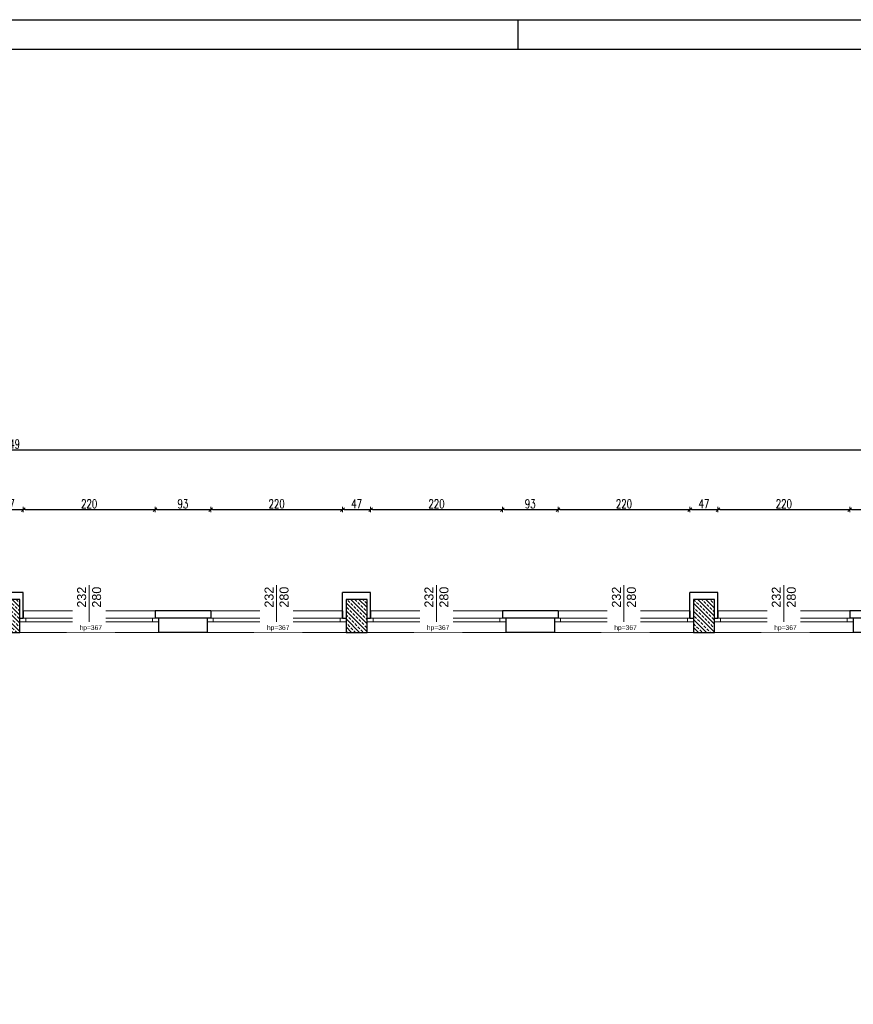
# Model space of a CAD drawing. Header units: millimetres. Extents: x 0 to 111311, y -48878 to -25280.
# Tile 148 of 244: x 89503 to 90895, y -28536 to -26891. Entities that reach past the tile are written whole.
import ezdxf

# ---------------------------------------------------------------- set-up
doc = ezdxf.new("R2010")
doc.units = ezdxf.units.MM
doc.layers.get('Defpoints').update_dxf_attribs({"color": 30})
doc.layers.add('e-cad_opisy', color=7, linetype='Continuous')
for name, color, linetype, lineweight in [('J opisy', 7, 'Continuous', 9), ('J stolarka_okna', 144, 'Continuous', 0), ('J wymiary', 1, 'Continuous', 9), ('sciany', 252, 'Continuous', 30)]:
    doc.layers.add(name, color=color, linetype=linetype, lineweight=lineweight)
doc.styles.add('ADESK2', font='simplex', dxfattribs={"width": 0.7})
doc.styles.get("Standard").update_dxf_attribs({"font": 'arial.ttf'})
doc.dimstyles.new('1-100', dxfattribs={"dimscale": 1.5, "dimtxt": 10, "dimasz": 2, "dimexe": 1, "dimexo": 1, "dimgap": 1.5, "dimtad": 1, "dimdec": 0, "dimrnd": 0.5, "dimdsep": 46, "dimtxsty": 'ADESK2', "dimblk": 'wymiar', "dimcen": -1, "dimdle": 5, "dimse1": 1, "dimse2": 1, "dimclrd": 256, "dimclre": 256, "dimclrt": 256, "dimadec": 0, "dimazin": 0, "dimtfac": 1, "dimtdec": 0, "dimtix": 1, "dimtmove": 0, "dimatfit": 3, "dimfxl": 20, "dimfxlon": 1, "dimtolj": 1, "dimtzin": 0, "dimarcsym": 0})
pattern_1 = [(135, (20862.355, -6471.846), (-6.7351921, -6.7351921), []), (135, (20862.355, -6465.111), (-6.7351921, -6.7351921), [4.7625, -2.38125])]

# ---------------------------------------------------------------- blocks, each defined once
blk = doc.blocks.new('A1_poziom')
at = {"ltscale": 0.8}
blk.add_line((481, 589), (481, 594), dxfattribs=at)
for points in [[(0, 0), (0, 297), (25, 297), (25, 594), (841, 594), (841, 0)], [(30, 5), (836, 5), (836, 589), (30, 589)]]:
    blk.add_lwpolyline(points, close=True)
blk = doc.blocks.new('wymiar')
for p, q in [((1.5, 0), (-1.5, 0)), ((1.06, 1.06), (-1.06, -1.06)), ((0, 1.5), (0, -1.5))]:
    blk.add_line(p, q)
blk = doc.blocks.new('*D1581')
at = {"layer": 'Defpoints', "color": 0, "ltscale": 2}
for p in [(89509.5, -27709.4), (89462.5, -27882.6), (89509.5, -27883)]:
    blk.add_point(p, dxfattribs=at)
at = {"layer": 'J wymiary', "lineweight": -2}
blk.add_line((89465.5, -27709.4), (89506.5, -27709.4), dxfattribs=at)
at = {"layer": 'J wymiary', "lineweight": -2, "ltscale": 2, "xscale": 3, "yscale": 3, "zscale": 3, "rotation": 180}
blk.add_blockref('wymiar', (89462.5, -27709.4), dxfattribs=at)
at = {"layer": 'J wymiary', "lineweight": -2, "ltscale": 2, "xscale": 3, "yscale": 3, "zscale": 3}
blk.add_blockref('wymiar', (89509.5, -27709.4), dxfattribs=at)
at = {"layer": 'J wymiary', "ltscale": 2, "insert": (89486, -27699.7), "char_height": 15, "attachment_point": 5, "style": 'ADESK2'}
blk.add_mtext('\\A1;47', dxfattribs=at)
blk = doc.blocks.new('*D1582')
at = {"layer": 'Defpoints', "color": 0, "ltscale": 4}
for p in [(89729.5, -27709.4), (89509.5, -27883), (89729.5, -27884.6)]:
    blk.add_point(p, dxfattribs=at)
at = {"layer": 'J wymiary', "lineweight": -2}
blk.add_line((89512.5, -27709.4), (89726.5, -27709.4), dxfattribs=at)
at = {"layer": 'J wymiary', "lineweight": -2, "ltscale": 4, "xscale": 3, "yscale": 3, "zscale": 3, "rotation": 180}
blk.add_blockref('wymiar', (89509.5, -27709.4), dxfattribs=at)
at = {"layer": 'J wymiary', "lineweight": -2, "ltscale": 4, "xscale": 3, "yscale": 3, "zscale": 3}
blk.add_blockref('wymiar', (89729.5, -27709.4), dxfattribs=at)
at = {"layer": 'J wymiary', "ltscale": 4, "insert": (89619.5, -27699.7), "char_height": 15, "attachment_point": 5, "style": 'ADESK2'}
blk.add_mtext('\\A1;220', dxfattribs=at)
blk = doc.blocks.new('*D1583')
at = {"layer": 'Defpoints', "color": 0, "ltscale": 4}
for p in [(89822.5, -27709.4), (89729.5, -27884.6), (89822.5, -27883.3)]:
    blk.add_point(p, dxfattribs=at)
at = {"layer": 'J wymiary', "lineweight": -2}
blk.add_line((89732.5, -27709.4), (89819.5, -27709.4), dxfattribs=at)
at = {"layer": 'J wymiary', "lineweight": -2, "ltscale": 4, "xscale": 3, "yscale": 3, "zscale": 3, "rotation": 180}
blk.add_blockref('wymiar', (89729.5, -27709.4), dxfattribs=at)
at = {"layer": 'J wymiary', "lineweight": -2, "ltscale": 4, "xscale": 3, "yscale": 3, "zscale": 3}
blk.add_blockref('wymiar', (89822.5, -27709.4), dxfattribs=at)
at = {"layer": 'J wymiary', "ltscale": 4, "insert": (89776, -27699.7), "char_height": 15, "attachment_point": 5, "style": 'ADESK2'}
blk.add_mtext('\\A1;93', dxfattribs=at)
blk = doc.blocks.new('*D1584')
at = {"layer": 'Defpoints', "color": 0, "ltscale": 4}
for p in [(90042.5, -27709.4), (89822.5, -27883.3), (90042.5, -27881.9)]:
    blk.add_point(p, dxfattribs=at)
at = {"layer": 'J wymiary', "lineweight": -2}
blk.add_line((89825.5, -27709.4), (90039.5, -27709.4), dxfattribs=at)
at = {"layer": 'J wymiary', "lineweight": -2, "ltscale": 4, "xscale": 3, "yscale": 3, "zscale": 3, "rotation": 180}
blk.add_blockref('wymiar', (89822.5, -27709.4), dxfattribs=at)
at = {"layer": 'J wymiary', "lineweight": -2, "ltscale": 4, "xscale": 3, "yscale": 3, "zscale": 3}
blk.add_blockref('wymiar', (90042.5, -27709.4), dxfattribs=at)
at = {"layer": 'J wymiary', "ltscale": 4, "insert": (89932.5, -27699.7), "char_height": 15, "attachment_point": 5, "style": 'ADESK2'}
blk.add_mtext('\\A1;220', dxfattribs=at)
blk = doc.blocks.new('*D1585')
at = {"layer": 'Defpoints', "color": 0, "ltscale": 4}
for p in [(90089.5, -27709.4), (90042.5, -27881.9), (90089.5, -27883)]:
    blk.add_point(p, dxfattribs=at)
at = {"layer": 'J wymiary', "lineweight": -2}
blk.add_line((90045.5, -27709.4), (90086.5, -27709.4), dxfattribs=at)
at = {"layer": 'J wymiary', "lineweight": -2, "ltscale": 4, "xscale": 3, "yscale": 3, "zscale": 3, "rotation": 180}
blk.add_blockref('wymiar', (90042.5, -27709.4), dxfattribs=at)
at = {"layer": 'J wymiary', "lineweight": -2, "ltscale": 4, "xscale": 3, "yscale": 3, "zscale": 3}
blk.add_blockref('wymiar', (90089.5, -27709.4), dxfattribs=at)
at = {"layer": 'J wymiary', "ltscale": 4, "insert": (90066, -27699.7), "char_height": 15, "attachment_point": 5, "style": 'ADESK2'}
blk.add_mtext('\\A1;47', dxfattribs=at)
blk = doc.blocks.new('*D1586')
at = {"layer": 'Defpoints', "color": 0, "ltscale": 4}
for p in [(90309.5, -27709.4), (90089.5, -27883), (90309.5, -27882.2)]:
    blk.add_point(p, dxfattribs=at)
at = {"layer": 'J wymiary', "lineweight": -2}
blk.add_line((90092.5, -27709.4), (90306.5, -27709.4), dxfattribs=at)
at = {"layer": 'J wymiary', "lineweight": -2, "ltscale": 4, "xscale": 3, "yscale": 3, "zscale": 3, "rotation": 180}
blk.add_blockref('wymiar', (90089.5, -27709.4), dxfattribs=at)
at = {"layer": 'J wymiary', "lineweight": -2, "ltscale": 4, "xscale": 3, "yscale": 3, "zscale": 3}
blk.add_blockref('wymiar', (90309.5, -27709.4), dxfattribs=at)
at = {"layer": 'J wymiary', "ltscale": 4, "insert": (90199.5, -27699.7), "char_height": 15, "attachment_point": 5, "style": 'ADESK2'}
blk.add_mtext('\\A1;220', dxfattribs=at)
blk = doc.blocks.new('*D1587')
at = {"layer": 'Defpoints', "color": 0, "ltscale": 4}
for p in [(90402.5, -27709.4), (90309.5, -27882.2), (90402.5, -27881.7)]:
    blk.add_point(p, dxfattribs=at)
at = {"layer": 'J wymiary', "lineweight": -2}
blk.add_line((90312.5, -27709.4), (90399.5, -27709.4), dxfattribs=at)
at = {"layer": 'J wymiary', "lineweight": -2, "ltscale": 4, "xscale": 3, "yscale": 3, "zscale": 3, "rotation": 180}
blk.add_blockref('wymiar', (90309.5, -27709.4), dxfattribs=at)
at = {"layer": 'J wymiary', "lineweight": -2, "ltscale": 4, "xscale": 3, "yscale": 3, "zscale": 3}
blk.add_blockref('wymiar', (90402.5, -27709.4), dxfattribs=at)
at = {"layer": 'J wymiary', "ltscale": 4, "insert": (90356, -27699.7), "char_height": 15, "attachment_point": 5, "style": 'ADESK2'}
blk.add_mtext('\\A1;93', dxfattribs=at)
blk = doc.blocks.new('*D1588')
at = {"layer": 'Defpoints', "color": 0, "ltscale": 4}
for p in [(90622.5, -27709.4), (90402.5, -27881.7), (90622.5, -27882.2)]:
    blk.add_point(p, dxfattribs=at)
at = {"layer": 'J wymiary', "lineweight": -2}
blk.add_line((90405.5, -27709.4), (90619.5, -27709.4), dxfattribs=at)
at = {"layer": 'J wymiary', "lineweight": -2, "ltscale": 4, "xscale": 3, "yscale": 3, "zscale": 3, "rotation": 180}
blk.add_blockref('wymiar', (90402.5, -27709.4), dxfattribs=at)
at = {"layer": 'J wymiary', "lineweight": -2, "ltscale": 4, "xscale": 3, "yscale": 3, "zscale": 3}
blk.add_blockref('wymiar', (90622.5, -27709.4), dxfattribs=at)
at = {"layer": 'J wymiary', "ltscale": 4, "insert": (90512.5, -27699.7), "char_height": 15, "attachment_point": 5, "style": 'ADESK2'}
blk.add_mtext('\\A1;220', dxfattribs=at)
blk = doc.blocks.new('*D1589')
at = {"layer": 'Defpoints', "color": 0, "ltscale": 4}
for p in [(90669.5, -27709.4), (90622.5, -27882.2), (90669.5, -27880.5)]:
    blk.add_point(p, dxfattribs=at)
at = {"layer": 'J wymiary', "lineweight": -2}
blk.add_line((90625.5, -27709.4), (90666.5, -27709.4), dxfattribs=at)
at = {"layer": 'J wymiary', "lineweight": -2, "ltscale": 4, "xscale": 3, "yscale": 3, "zscale": 3, "rotation": 180}
blk.add_blockref('wymiar', (90622.5, -27709.4), dxfattribs=at)
at = {"layer": 'J wymiary', "lineweight": -2, "ltscale": 4, "xscale": 3, "yscale": 3, "zscale": 3}
blk.add_blockref('wymiar', (90669.5, -27709.4), dxfattribs=at)
at = {"layer": 'J wymiary', "ltscale": 4, "insert": (90646, -27699.7), "char_height": 15, "attachment_point": 5, "style": 'ADESK2'}
blk.add_mtext('\\A1;47', dxfattribs=at)
blk = doc.blocks.new('*D1590')
at = {"layer": 'Defpoints', "color": 0, "ltscale": 4}
for p in [(90889.5, -27709.4), (90669.5, -27880.5), (90889.5, -27881.7)]:
    blk.add_point(p, dxfattribs=at)
at = {"layer": 'J wymiary', "lineweight": -2}
blk.add_line((90672.5, -27709.4), (90886.5, -27709.4), dxfattribs=at)
at = {"layer": 'J wymiary', "lineweight": -2, "ltscale": 4, "xscale": 3, "yscale": 3, "zscale": 3, "rotation": 180}
blk.add_blockref('wymiar', (90669.5, -27709.4), dxfattribs=at)
at = {"layer": 'J wymiary', "lineweight": -2, "ltscale": 4, "xscale": 3, "yscale": 3, "zscale": 3}
blk.add_blockref('wymiar', (90889.5, -27709.4), dxfattribs=at)
at = {"layer": 'J wymiary', "ltscale": 4, "insert": (90779.5, -27699.7), "char_height": 15, "attachment_point": 5, "style": 'ADESK2'}
blk.add_mtext('\\A1;220', dxfattribs=at)
blk = doc.blocks.new('*D1591')
at = {"layer": 'Defpoints', "color": 0, "ltscale": 4}
for p in [(90982.5, -27709.4), (90889.5, -27881.7), (90982.5, -27884.6)]:
    blk.add_point(p, dxfattribs=at)
at = {"layer": 'J wymiary', "lineweight": -2}
blk.add_line((90892.5, -27709.4), (90979.5, -27709.4), dxfattribs=at)
at = {"layer": 'J wymiary', "lineweight": -2, "ltscale": 4, "xscale": 3, "yscale": 3, "zscale": 3, "rotation": 180}
blk.add_blockref('wymiar', (90889.5, -27709.4), dxfattribs=at)
at = {"layer": 'J wymiary', "lineweight": -2, "ltscale": 4, "xscale": 3, "yscale": 3, "zscale": 3}
blk.add_blockref('wymiar', (90982.5, -27709.4), dxfattribs=at)
at = {"layer": 'J wymiary', "ltscale": 4, "insert": (90936, -27699.7), "char_height": 15, "attachment_point": 5, "style": 'ADESK2'}
blk.add_mtext('\\A1;93', dxfattribs=at)
blk = doc.blocks.new('*D1598')
at = {"layer": 'Defpoints', "color": 0, "ltscale": 4}
for p in [(91860.5, -27609.6), (87111.5, -27842.6), (91860.5, -27842.6)]:
    blk.add_point(p, dxfattribs=at)
at = {"layer": 'J wymiary', "lineweight": -2}
blk.add_line((87114.5, -27609.6), (91857.5, -27609.6), dxfattribs=at)
at = {"layer": 'J wymiary', "lineweight": -2, "ltscale": 4, "xscale": 3, "yscale": 3, "zscale": 3, "rotation": 180}
blk.add_blockref('wymiar', (87111.5, -27609.6), dxfattribs=at)
at = {"layer": 'J wymiary', "lineweight": -2, "ltscale": 4, "xscale": 3, "yscale": 3, "zscale": 3}
blk.add_blockref('wymiar', (91860.5, -27609.6), dxfattribs=at)
at = {"layer": 'J wymiary', "ltscale": 4, "insert": (89486, -27599.8), "char_height": 15, "attachment_point": 5, "style": 'ADESK2'}
blk.add_mtext('\\A1;4749', dxfattribs=at)

msp = doc.modelspace()

# ---------------------------------------------------------------- hatches: boundary and pattern name
at = {"layer": 'J opisy'}
h = msp.add_hatch(dxfattribs=at)
h.set_pattern_fill('ANSI33', color=256, scale=1.5, angle=90, style=0)
h.set_pattern_definition(pattern_1)
h.paths.add_polyline_path([(89485.976, -27887.109), (89468.476, -27887.109), (89468.476, -27914.609), (89485.976, -27914.609)])
h.paths.add_polyline_path([(89485.976, -27914.609), (89503.476, -27914.609), (89503.476, -27887.109), (89485.976, -27887.109)])
h.paths.add_polyline_path([(89485.976, -27887.109), (89503.476, -27887.109), (89503.476, -27859.609), (89485.976, -27859.609)])
h.paths.add_polyline_path([(89468.476, -27887.109), (89485.976, -27887.109), (89485.976, -27859.609), (89468.476, -27859.609)])
h = msp.add_hatch(dxfattribs=at)
h.set_pattern_fill('ANSI33', color=256, scale=1.5, angle=90, style=0)
h.set_pattern_definition(pattern_1)
h.paths.add_polyline_path([(90065.976, -27887.109), (90048.476, -27887.109), (90048.476, -27914.609), (90065.976, -27914.609)])
h.paths.add_polyline_path([(90065.976, -27914.609), (90083.476, -27914.609), (90083.476, -27887.109), (90065.976, -27887.109)])
h.paths.add_polyline_path([(90065.976, -27887.109), (90083.476, -27887.109), (90083.476, -27859.609), (90065.976, -27859.609)])
h.paths.add_polyline_path([(90048.476, -27887.109), (90065.976, -27887.109), (90065.976, -27859.609), (90048.476, -27859.609)])
h = msp.add_hatch(dxfattribs=at)
h.set_pattern_fill('ANSI33', color=256, scale=1.5, angle=90, style=0)
h.set_pattern_definition(pattern_1)
h.paths.add_polyline_path([(90645.976, -27887.109), (90628.476, -27887.109), (90628.476, -27914.609), (90645.976, -27914.609)])
h.paths.add_polyline_path([(90645.976, -27914.609), (90663.476, -27914.609), (90663.476, -27887.109), (90645.976, -27887.109)])
h.paths.add_polyline_path([(90645.976, -27887.109), (90663.476, -27887.109), (90663.476, -27859.609), (90645.976, -27859.609)])
h.paths.add_polyline_path([(90628.476, -27887.109), (90645.976, -27887.109), (90645.976, -27859.609), (90628.476, -27859.609)])

# ---------------------------------------------------------------- linework, layer by layer
for p, q in [((89509.476, -27878.609), (89509.476, -27890.609)), ((89816.476, -27890.609), (89816.476, -27914.609)), ((90036.476, -27878.609), (90036.476, -27878.609)), ((90042.476, -27878.609), (90042.476, -27890.609)), ((90089.476, -27878.609), (90089.476, -27890.609)), ((90396.476, -27890.609), (90396.476, -27914.609)), ((90616.476, -27878.609), (90616.476, -27878.609)), ((90622.476, -27878.609), (90622.476, -27890.609)), ((90669.476, -27878.609), (90669.476, -27890.609))]:
    msp.add_line(p, q)
at = {"layer": 'J stolarka_okna', "linetype": 'Continuous', "lineweight": 9}
for p, q in [((89735.476, -27890.609), (89503.476, -27890.609)), ((89509.476, -27878.609), (89729.476, -27878.609)), ((89513.476, -27890.609), (89513.476, -27896.609)), ((89725.476, -27890.609), (89725.476, -27896.609)), ((89816.476, -27890.609), (90048.476, -27890.609)), ((90042.476, -27878.609), (89822.476, -27878.609)), ((89826.476, -27890.609), (89826.476, -27896.609)), ((90038.476, -27890.609), (90038.476, -27896.609)), ((90315.476, -27890.609), (90083.476, -27890.609)), ((90089.476, -27878.609), (90309.476, -27878.609)), ((90093.476, -27890.609), (90093.476, -27896.609)), ((90305.476, -27890.609), (90305.476, -27896.609)), ((90396.476, -27890.609), (90628.476, -27890.609)), ((90622.476, -27878.609), (90402.476, -27878.609)), ((90406.476, -27890.609), (90406.476, -27896.609)), ((90618.476, -27890.609), (90618.476, -27896.609)), ((90895.476, -27890.609), (90663.476, -27890.609)), ((90669.476, -27878.609), (90889.476, -27878.609)), ((90673.476, -27890.609), (90673.476, -27896.609)), ((90885.476, -27890.609), (90885.476, -27896.609)), ((89735.476, -27896.609), (89503.476, -27896.609)), ((89816.476, -27896.609), (90048.476, -27896.609)), ((90315.476, -27896.609), (90083.476, -27896.609)), ((90396.476, -27896.609), (90628.476, -27896.609)), ((90895.476, -27896.609), (90663.476, -27896.609)), ((89503.476, -27914.609), (89735.476, -27914.609)), ((90048.476, -27914.609), (89816.476, -27914.609)), ((90083.476, -27914.609), (90315.476, -27914.609)), ((90628.476, -27914.609), (90396.476, -27914.609)), ((90663.476, -27914.609), (90895.476, -27914.609))]:
    msp.add_line(p, q, dxfattribs=at)
at = {"layer": 'sciany'}
for p, q in [((89509.476, -27890.609), (89509.476, -27847.609)), ((90042.476, -27890.609), (90042.476, -27847.609)), ((90089.476, -27890.609), (90089.476, -27847.609)), ((90622.476, -27890.609), (90622.476, -27847.609)), ((90669.476, -27890.609), (90669.476, -27847.609)), ((89503.476, -27890.609), (89509.476, -27890.609)), ((89729.476, -27878.609), (89729.476, -27890.609)), ((89735.476, -27890.609), (89735.476, -27914.609)), ((89816.476, -27890.609), (89816.476, -27914.609)), ((89822.476, -27878.609), (89822.476, -27890.609)), ((90042.476, -27890.609), (90048.476, -27890.609)), ((90083.476, -27890.609), (90089.476, -27890.609)), ((90309.476, -27878.609), (90309.476, -27890.609)), ((90315.476, -27890.609), (90315.476, -27914.609)), ((90396.476, -27890.609), (90396.476, -27914.609)), ((90402.476, -27878.609), (90402.476, -27890.609)), ((90622.476, -27890.609), (90628.476, -27890.609)), ((90663.476, -27890.609), (90669.476, -27890.609)), ((90889.476, -27878.609), (90889.476, -27890.609)), ((90895.476, -27890.609), (90895.476, -27914.609)), ((89816.476, -27914.609), (89735.476, -27914.609)), ((90396.476, -27914.609), (90315.476, -27914.609)), ((90976.476, -27914.609), (90895.476, -27914.609))]:
    msp.add_line(p, q, dxfattribs=at)
for points in [[(89509.476, -27847.609), (89462.476, -27847.609)], [(90089.476, -27847.609), (90042.476, -27847.609)], [(90669.476, -27847.609), (90622.476, -27847.609)], [(89822.476, -27878.609), (89729.476, -27878.609)], [(89822.476, -27890.609), (89729.476, -27890.609)], [(90402.476, -27878.609), (90309.476, -27878.609)], [(90402.476, -27890.609), (90309.476, -27890.609)], [(90982.476, -27878.609), (90889.476, -27878.609)], [(90982.476, -27890.609), (90889.476, -27890.609)]]:
    msp.add_lwpolyline(points, dxfattribs=at)
for points in [[(89503.476, -27859.609), (89468.476, -27859.609), (89468.476, -27914.609), (89503.476, -27914.609)], [(90083.476, -27859.609), (90048.476, -27859.609), (90048.476, -27914.609), (90083.476, -27914.609)], [(90663.476, -27859.609), (90628.476, -27859.609), (90628.476, -27914.609), (90663.476, -27914.609)]]:
    msp.add_lwpolyline(points, close=True, dxfattribs=at)

# ---------------------------------------------------------------- block references
at = {"layer": 'e-cad_opisy', "ltscale": 4, "xscale": 10, "yscale": 10, "zscale": 10}
msp.add_blockref('A1_poziom', (85525.867, -32831.019), dxfattribs=at)

# ---------------------------------------------------------------- dimensions: what is measured, and where the dimension line sits
at = {"layer": 'J wymiary'}
for base, p1, p2, picture, middle in [((91860.476, -27609.595), (87111.476, -27842.609), (91860.476, -27842.609), '*D1598', (89485.976, -27599.845)), ((89509.476, -27709.435), (89462.476, -27882.617), (89509.476, -27882.974), '*D1581', (89485.976, -27699.685)), ((89729.476, -27709.435), (89509.476, -27882.974), (89729.476, -27884.609), '*D1582', (89619.476, -27699.685)), ((89822.476, -27709.435), (89729.476, -27884.609), (89822.476, -27883.331), '*D1583', (89775.976, -27699.685)), ((90042.476, -27709.435), (89822.476, -27883.331), (90042.476, -27881.902), '*D1584', (89932.476, -27699.685)), ((90089.476, -27709.435), (90042.476, -27881.902), (90089.476, -27882.974), '*D1585', (90065.976, -27699.685)), ((90309.476, -27709.435), (90089.476, -27882.974), (90309.476, -27882.231), '*D1586', (90199.476, -27699.685)), ((90402.476, -27709.435), (90309.476, -27882.231), (90402.476, -27881.659), '*D1587', (90355.976, -27699.685)), ((90622.476, -27709.435), (90402.476, -27881.659), (90622.476, -27882.231), '*D1588', (90512.476, -27699.685)), ((90669.476, -27709.435), (90622.476, -27882.231), (90669.476, -27880.516), '*D1589', (90645.976, -27699.685)), ((90889.476, -27709.435), (90669.476, -27880.516), (90889.476, -27881.659), '*D1590', (90779.476, -27699.685)), ((90982.476, -27709.435), (90889.476, -27881.659), (90982.476, -27884.609), '*D1591', (90935.976, -27699.685))]:
    dim = msp.add_linear_dim(base=base, p1=p1, p2=p2, dimstyle='1-100', override={"dimblk": 'wymiar'}, dxfattribs=at)
    dim.commit()
    dim.dimension.update_dxf_attribs({"geometry": picture, "text_midpoint": middle})

# ---------------------------------------------------------------- next in the draw order: texts
at = {"layer": 'J opisy', "char_height": 15, "width": 85.22639, "attachment_point": 5, "rotation": 90, "bg_fill": 2}
for insert in [(89619.476, -27855.596), (89932.476, -27855.596), (90199.476, -27855.596), (90512.476, -27855.596), (90779.476, -27855.596)]:
    msp.add_mtext('232\\P280', dxfattribs=dict(at, insert=insert))
at = {"layer": 'J opisy', "char_height": 8, "width": 72.5, "attachment_point": 5, "bg_fill": 2}
for insert in [(89622.135, -27907.666), (89935.135, -27907.666), (90202.135, -27907.666), (90515.135, -27907.666), (90782.135, -27907.666)]:
    msp.add_mtext('hp=367', dxfattribs=dict(at, insert=insert))

# ---------------------------------------------------------------- next in the draw order: linework, layer by layer
at = {"layer": 'J opisy', "linetype": 'Continuous', "lineweight": 9}
for p, q in [((89619.476, -27896.609), (89619.476, -27835.482)), ((89932.476, -27896.609), (89932.476, -27835.482)), ((90199.476, -27896.609), (90199.476, -27835.482)), ((90512.476, -27896.609), (90512.476, -27835.482)), ((90779.476, -27896.609), (90779.476, -27835.482))]:
    msp.add_line(p, q, dxfattribs=at)

doc.saveas('drawing.dxf')
